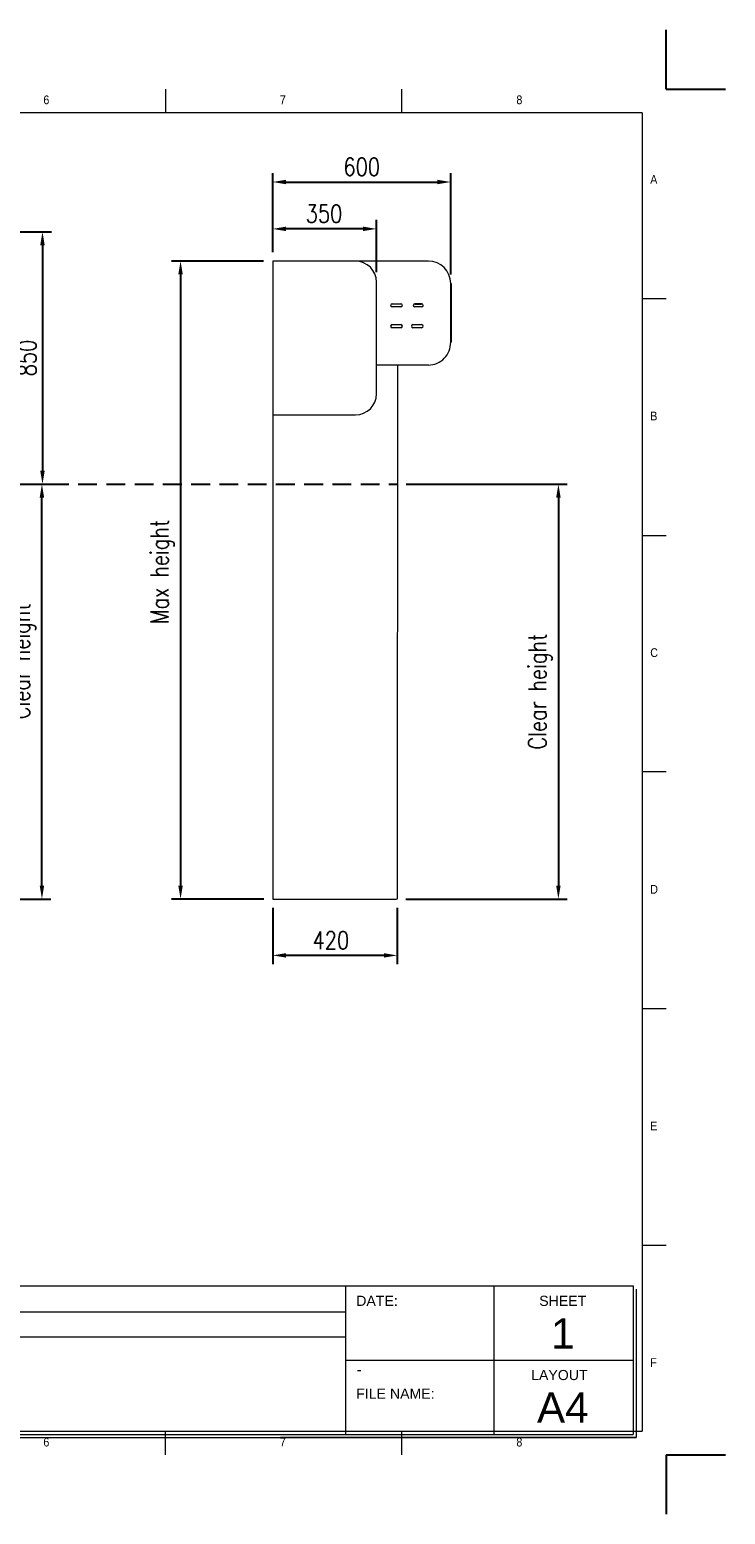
# Model space of a CAD drawing. Header units: millimetres. Extents: x 11048 to 18007, y 762 to 5764.
# Tile 4 of 4: x 15663 to 18007, y 762 to 5764. Entities that reach past the tile are written whole.
import ezdxf

# ---------------------------------------------------------------- set-up
doc = ezdxf.new("R2010")
doc.units = ezdxf.units.MM
doc.header["$LTSCALE"] = 50
doc.header["$PDSIZE"] = -1
doc.linetypes.add('HIDDEN', pattern=[1.905, 1.27, -0.635])
doc.layers.add('FORMAT', color=7, linetype='Continuous')
doc.styles.add('NYIP', font='romans.shx', dxfattribs={"width": 0.8})
doc.styles.add('SLDTEXTSTYLE0', font='Gothic.ttf', dxfattribs={"width": 0.913})
doc.styles.get("Standard").update_dxf_attribs({"font": 'Gothic.ttf'})
doc.dimstyles.new('STANDARD35', dxfattribs={"dimscale": 35, "dimtxt": 2, "dimasz": 1.5, "dimexe": 1, "dimexo": 1, "dimgap": 0.7, "dimtad": 1, "dimdec": 0, "dimdsep": 46, "dimtxsty": 'NYIP', "dimcen": 0, "dimclrd": 1, "dimclre": 1, "dimclrt": 2, "dimadec": 0, "dimazin": 0, "dimtfac": 1, "dimtdec": 0, "dimtix": 1, "dimtmove": 0, "dimatfit": 3, "dimfxl": 1, "dimtvp": 1, "dimtolj": 1, "dimtzin": 0, "dimarcsym": 0})

# ---------------------------------------------------------------- blocks, each defined once
blk = doc.blocks.new('A$C7C9C4F3F')
at = {"color": 7, "lineweight": 5}
for p, q in [((8295, 11245), (8295, 11504)), ((0, 1766), (199, 1766))]:
    blk.add_line(p, q, dxfattribs=at)
at = {"layer": 'FORMAT', "color": 7, "lineweight": 5}
for p, q in [((2216, 11304), (2216, 11504)), ((4209, 11504), (4209, 11304)), ((6202, 11304), (6202, 11504)), ((10188, 11304), (10188, 11504)), ((12181, 11504), (12181, 11304)), ((14174, 11304), (14174, 11504)), ((16199, 11304), (199, 11304)), ((199, 11304), (199, 199)), ((16199, 11304), (16199, 199)), ((199, 9738), (0, 9738)), ((16399, 9738), (16199, 9738)), ((0, 7745), (199, 7745)), ((16199, 7745), (16399, 7745)), ((0, 5752), (199, 5752)), ((16399, 5752), (16199, 5752)), ((0, 3759), (199, 3759)), ((16199, 3759), (16399, 3759)), ((16199, 1766), (16399, 1766)), ((8295, 0), (8295, 258)), ((199, 199), (16199, 199)), ((2224, 0), (2224, 199)), ((4018, 199), (4018, 0)), ((6210, 0), (6210, 199)), ((10188, 0), (10188, 199)), ((12181, 0), (12181, 199)), ((14174, 0), (14174, 199))]:
    blk.add_line(p, q, dxfattribs=at)
at = {"color": 7, "lineweight": 5, "char_height": 73.8, "attachment_point": 1, "style": 'SLDTEXTSTYLE0'}
for s, insert in [('1', (1203, 11450)), ('2', (3180, 11450)), ('3', (5173, 11450)), ('4', (7166, 11450)), ('5', (9159, 11450)), ('6', (11152, 11450)), ('7', (13145, 11450)), ('8', (15138, 11450)), ('A', (66, 10780)), ('A', (16266, 10780)), ('B', (66, 8787)), ('B', (16266, 8787)), ('C', (66, 6794)), ('C', (16266, 6794)), ('D', (66, 4801)), ('D', (16266, 4801)), ('E', (66, 2808)), ('1', (1012, 145)), ('2', (2988, 145)), ('3', (4981, 145)), ('4', (6974, 145))]:
    blk.add_mtext(s, dxfattribs=dict(at, insert=insert))
at = {"layer": 'FORMAT', "color": 7, "lineweight": 5, "char_height": 73.8, "attachment_point": 1, "style": 'SLDTEXTSTYLE0'}
for s, insert in [('E', (16266, 2808)), ('F', (66, 815)), ('F', (16266, 815)), ('5', (9159, 145)), ('6', (11152, 145)), ('7', (13145, 145)), ('8', (15138, 145))]:
    blk.add_mtext(s, dxfattribs=dict(at, insert=insert))
blk = doc.blocks.new('*D322')
at = {"color": 7, "lineweight": -2}
for p, q in [((16481.6, 5014.1), (16481.6, 5280.6)), ((17081.6, 4939.1), (17081.6, 5280.6)), ((16526.6, 5250.6), (17036.6, 5250.6))]:
    blk.add_line(p, q, dxfattribs=at)
at = {"color": 7}
for points in [[(16526.6, 5258.1), (16526.6, 5243.1), (16481.6, 5250.6)], [(17036.6, 5243.1), (17036.6, 5258.1), (17081.6, 5250.6)]]:
    blk.add_solid(points, dxfattribs=at)
at = {"layer": 'Defpoints', "color": 0}
for p in [(17081.6, 5250.6), (16481.6, 4984.1), (17081.6, 4909.1)]:
    blk.add_point(p, dxfattribs=at)
at = {"color": 7, "lineweight": 0, "insert": (16781.9, 5301.6), "char_height": 60, "attachment_point": 5, "style": 'NYIP'}
blk.add_mtext('\\A1;600', dxfattribs=at)
blk = doc.blocks.new('*D323')
at = {"color": 7, "lineweight": -2}
for p, q in [((16481.6, 5014.1), (16481.6, 5122.7)), ((16831.5, 4947.2), (16831.5, 5122.7)), ((16786.5, 5092.7), (16526.6, 5092.7))]:
    blk.add_line(p, q, dxfattribs=at)
at = {"color": 7}
for points in [[(16526.6, 5100.2), (16526.6, 5085.2), (16481.6, 5092.7)], [(16786.5, 5085.2), (16786.5, 5100.2), (16831.5, 5092.7)]]:
    blk.add_solid(points, dxfattribs=at)
at = {"layer": 'Defpoints', "color": 0}
for p in [(16481.6, 5092.7), (16481.6, 4984.1), (16831.5, 4917.2)]:
    blk.add_point(p, dxfattribs=at)
at = {"color": 7, "lineweight": 0, "insert": (16654.7, 5143.7), "char_height": 60, "attachment_point": 5, "style": 'NYIP'}
blk.add_mtext('\\A1;350', dxfattribs=at)
blk = doc.blocks.new('*D333')
at = {"color": 7, "lineweight": -2}
for p, q in [((15305.5, 4232.6), (15733.8, 4232.6)), ((15703.8, 2880.1), (15703.8, 4187.6)), ((15305.6, 2835.1), (15733.8, 2835.1))]:
    blk.add_line(p, q, dxfattribs=at)
at = {"color": 7}
for points in [[(15711.3, 4187.6), (15696.3, 4187.6), (15703.8, 4232.6)], [(15696.3, 2880.1), (15711.3, 2880.1), (15703.8, 2835.1)]]:
    blk.add_solid(points, dxfattribs=at)
at = {"layer": 'Defpoints', "color": 0}
for p in [(15275.5, 4232.6), (15703.8, 4232.6), (15275.6, 2835.1)]:
    blk.add_point(p, dxfattribs=at)
at = {"color": 7, "lineweight": 0, "insert": (15642.8, 3635.7), "char_height": 60, "attachment_point": 5, "rotation": 90, "style": 'NYIP'}
blk.add_mtext('\\A1;Clear height', dxfattribs=at)
blk = doc.blocks.new('*D339')
at = {"color": 7, "lineweight": -2}
for p, q in [((16481.6, 2805.1), (16481.6, 2615.1)), ((16901.6, 2805.1), (16901.6, 2615.1)), ((16856.6, 2645.1), (16526.6, 2645.1))]:
    blk.add_line(p, q, dxfattribs=at)
at = {"color": 7}
for points in [[(16526.6, 2652.6), (16526.6, 2637.6), (16481.6, 2645.1)], [(16856.6, 2637.6), (16856.6, 2652.6), (16901.6, 2645.1)]]:
    blk.add_solid(points, dxfattribs=at)
at = {"layer": 'Defpoints', "color": 0}
for p in [(16481.6, 2835.1), (16901.6, 2835.1), (16481.6, 2645.1)]:
    blk.add_point(p, dxfattribs=at)
at = {"color": 7, "lineweight": 0, "insert": (16677.6, 2696.1), "char_height": 60, "attachment_point": 5, "style": 'NYIP'}
blk.add_mtext('\\A1;420', dxfattribs=at)
blk = doc.blocks.new('*D340')
at = {"color": 7, "lineweight": -2}
for p, q in [((15305.6, 5082.6), (15735.6, 5082.6)), ((15705.6, 5037.6), (15705.6, 4277.6)), ((15045.6, 4232.6), (15735.6, 4232.6))]:
    blk.add_line(p, q, dxfattribs=at)
at = {"color": 7}
for points in [[(15713.1, 5037.6), (15698.1, 5037.6), (15705.6, 5082.6)], [(15698.1, 4277.6), (15713.1, 4277.6), (15705.6, 4232.6)]]:
    blk.add_solid(points, dxfattribs=at)
at = {"layer": 'Defpoints', "color": 0}
for p in [(15275.6, 5082.6), (15015.6, 4232.6), (15705.6, 4232.6)]:
    blk.add_point(p, dxfattribs=at)
at = {"color": 7, "lineweight": 0, "insert": (15654.6, 4657.6), "char_height": 60, "attachment_point": 5, "rotation": 90, "style": 'NYIP'}
blk.add_mtext('\\A1;850', dxfattribs=at)
blk = doc.blocks.new('*D366')
at = {"color": 7, "lineweight": -2}
for p, q in [((16932, 4232.6), (17474.7, 4232.6)), ((17444.7, 4187.6), (17444.7, 2880.1)), ((16930.6, 2835.1), (17474.7, 2835.1))]:
    blk.add_line(p, q, dxfattribs=at)
at = {"color": 7}
for points in [[(17452.2, 4187.6), (17437.2, 4187.6), (17444.7, 4232.6)], [(17437.2, 2880.1), (17452.2, 2880.1), (17444.7, 2835.1)]]:
    blk.add_solid(points, dxfattribs=at)
at = {"layer": 'Defpoints', "color": 0}
for p in [(16902, 4232.6), (16900.6, 2835.1), (17444.7, 2835.1)]:
    blk.add_point(p, dxfattribs=at)
at = {"color": 7, "lineweight": 0, "insert": (17383.7, 3533.8), "char_height": 60, "attachment_point": 5, "rotation": 90, "style": 'NYIP'}
blk.add_mtext('\\A1;Clear height', dxfattribs=at)
blk = doc.blocks.new('*D368')
at = {"color": 7, "lineweight": -2}
for p, q in [((16450.6, 4984.1), (16141.1, 4984.1)), ((16171.1, 4939.1), (16171.1, 2880.1)), ((16451.6, 2835.1), (16141.1, 2835.1))]:
    blk.add_line(p, q, dxfattribs=at)
at = {"color": 7}
for points in [[(16178.6, 4939.1), (16163.6, 4939.1), (16171.1, 4984.1)], [(16163.6, 2880.1), (16178.6, 2880.1), (16171.1, 2835.1)]]:
    blk.add_solid(points, dxfattribs=at)
at = {"layer": 'Defpoints', "color": 0}
for p in [(16480.6, 4984.1), (16171.1, 2835.1), (16481.6, 2835.1)]:
    blk.add_point(p, dxfattribs=at)
at = {"color": 7, "lineweight": 0, "insert": (16110.1, 3937), "char_height": 60, "attachment_point": 5, "rotation": 90, "style": 'NYIP'}
blk.add_mtext('\\A1;Max height', dxfattribs=at)

msp = doc.modelspace()

# ---------------------------------------------------------------- linework, layer by layer
at = {"color": 2}
for p, q in [((17807.4, 5563.7), (17807.4, 5763.7)), ((17807.4, 5563.7), (18007.4, 5563.7)), ((17807.4, 962.2), (18007.4, 962.2)), ((17807.4, 962.2), (17807.4, 762.2))]:
    msp.add_line(p, q, dxfattribs=at)
at = {"color": 7, "linetype": 'Continuous', "lineweight": 5}
for p, q in [((16760.6, 4984.1), (16481.6, 4984.1)), ((16481.6, 4984.1), (16481.6, 4468.1)), ((17006.6, 4984.1), (16760.6, 4984.1)), ((17006.1, 4982.6), (17006.1, 4982.6)), ((16831.6, 4537.1), (16831.6, 4913.1)), ((16884.3, 4840.1), (16913.8, 4840.1)), ((16913.8, 4829.6), (16884.3, 4829.6)), ((16983.8, 4829.6), (16960.3, 4829.6)), ((16884.3, 4770.1), (16913.8, 4770.1)), ((16913.8, 4759.6), (16884.3, 4759.6)), ((16954.3, 4770.1), (16983.8, 4770.1)), ((16983.8, 4759.6), (16954.3, 4759.6)), ((17006.6, 4634.1), (16831.6, 4634.1)), ((16902.1, 4634.1), (16901.6, 2835.1)), ((16481.6, 4467.1), (16481.6, 3935.1)), ((16481.6, 4466.1), (16760.6, 4466.1)), ((16481.6, 3935.1), (16481.6, 3535.1)), ((16481.6, 3535.1), (16481.6, 2835.1)), ((16481.6, 2835.1), (16482.6, 2835.1)), ((16482.6, 2835.1), (16898.6, 2835.1))]:
    msp.add_line(p, q, dxfattribs=at)
for p, q in [((17081.6, 4909.1), (17081.6, 4710.6)), ((16960.7, 4840.1), (16983.8, 4840.1))]:
    msp.add_line(p, q)
at = {"linetype": 'HIDDEN'}
msp.add_line((12873.2, 4232.6), (16902, 4232.6), dxfattribs=at)
at = {"lineweight": 5}
for p, q in [((15137.4, 1531.4), (17696.7, 1531.4)), ((16727.6, 1531.4), (16727.6, 1031.4)), ((17227.6, 1531.4), (17227.6, 1031.4)), ((17696.7, 1531.4), (17696.7, 1031.4)), ((17707, 1521.1), (17707, 1021.1)), ((15139.4, 1443.9), (16727.6, 1443.9)), ((15139.4, 1360), (16727.6, 1360)), ((16727.6, 1281.4), (17696.7, 1281.4)), ((15137.4, 1031.4), (17696.7, 1031.4)), ((15147.8, 1021.1), (17707, 1021.1)), ((17707, 1021.1), (16508, 1021.1)), ((16518.3, 1021.1), (17707, 1021.1))]:
    msp.add_line(p, q, dxfattribs=at)
at = {"color": 7, "linetype": 'Continuous', "lineweight": 15}
for centre, radius, start, end in [((16760.6, 4913.1), 71, 0, 90), ((17006.6, 4909.1), 75, 0, 90), ((17006.6, 4709.1), 75, 270, 1.146), ((16760.6, 4537.1), 71, 270, 0)]:
    msp.add_arc(centre, radius, start, end, dxfattribs=at)
at = {"color": 7, "linetype": 'Continuous', "lineweight": 5}
for centre, start, end in [((16884.3, 4834.9), 90, 270), ((16913.8, 4834.9), 270, 90), ((16960.7, 4834.9), 90, 270), ((16983.8, 4834.9), 270, 90), ((16884.3, 4764.9), 90, 270), ((16913.8, 4764.9), 270, 90), ((16954.3, 4764.9), 90, 270), ((16983.8, 4764.9), 270, 90)]:
    msp.add_arc(centre, 5.25, start, end, dxfattribs=at)

# ---------------------------------------------------------------- block references
at = {"xscale": 0.4, "yscale": 0.4, "zscale": 0.4}
msp.add_blockref('A$C7C9C4F3F', (11247.9, 962.2), dxfattribs=at)

# ---------------------------------------------------------------- texts
at = {"lineweight": 5}
for s, insert, char_height, width, attachment_point in [('{\\fArial|b0|i0|c0|p34;DATE:}', (16763.3, 1498.5), 34.043, 578.728, 1), ('{\\fArial|b0|i0|c0|p34;SHEET}', (17380.1, 1498.5), 34.043, 578.728, 1), ('{\\fArial|b0|i0|c0|p34;1}', (17459.6, 1422.6), 102, 223.943, 2), ('{\\fArial|b0|i0|c0|p34;\\H0.752x;-}', (16764.2, 1268.9), 50, 1044.717, 1), ('{\\fArial|b0|i0|c0|p34;LAYOUT}', (17352.8, 1248.5), 34.043, 578.728, 1), ('{\\fArial|b0|i0|c0|p34;FILE NAME:}', (16763.3, 1185.9), 34.043, 578.728, 1), ('{\\fArial|b0|i0|c0|p34;A4}', (17459.6, 1172.6), 102, 223.943, 2)]:
    msp.add_mtext(s, dxfattribs=dict(at, insert=insert, char_height=char_height, width=width, attachment_point=attachment_point))

# ---------------------------------------------------------------- dimensions: what is measured, and where the dimension line sits
at = {"color": 7, "lineweight": 0}
dim = msp.add_linear_dim(base=(17081.6, 5250.6), p1=(16481.6, 4984.1), p2=(17081.6, 4909.1), angle=180, dimstyle='STANDARD35', override={"dimscale": 30, "dimclrd": 7, "dimclre": 7, "dimclrt": 7}, dxfattribs=at)
dim.commit()
dim.dimension.update_dxf_attribs({"geometry": '*D322', "text_midpoint": (16781.9, 5250.6), "dimtype": 160})
for base, p1, p2, picture, middle in [((16481.6, 5092.7), (16831.5, 4917.2), (16481.6, 4984.1), '*D323', (16654.7, 5092.7)), ((16481.6, 2645.1), (16901.6, 2835.1), (16481.6, 2835.1), '*D339', (16677.6, 2645.1))]:
    dim = msp.add_linear_dim(base=base, p1=p1, p2=p2, dimstyle='STANDARD35', override={"dimscale": 30, "dimclrd": 7, "dimclre": 7, "dimclrt": 7}, dxfattribs=at)
    dim.commit()
    dim.dimension.update_dxf_attribs({"geometry": picture, "text_midpoint": middle, "dimtype": 160})
dim = msp.add_linear_dim(base=(15705.6, 4232.6), p1=(15275.6, 5082.6), p2=(15015.6, 4232.6), angle=90, dimstyle='STANDARD35', override={"dimscale": 30, "dimdec": 0, "dimclrd": 7, "dimclre": 7, "dimclrt": 7}, dxfattribs=at)
dim.commit()
dim.dimension.update_dxf_attribs({"geometry": '*D340', "text_midpoint": (15654.6, 4657.6)})
for base, p1, p2, text, picture, middle in [((16171.1, 2835.1), (16480.6, 4984.1), (16481.6, 2835.1), 'Max height', '*D368', (16171.1, 3937)), ((15703.8, 4232.6), (15275.6, 2835.1), (15275.5, 4232.6), 'Clear height', '*D333', (15703.8, 3635.7))]:
    dim = msp.add_linear_dim(base=base, p1=p1, p2=p2, angle=90, text=text, dimstyle='STANDARD35', override={"dimscale": 30, "dimclrd": 7, "dimclre": 7, "dimclrt": 7}, dxfattribs=at)
    dim.commit()
    dim.dimension.update_dxf_attribs({"geometry": picture, "text_midpoint": middle, "dimtype": 160})
dim = msp.add_linear_dim(base=(17444.7, 2835.1), p1=(16902, 4232.6), p2=(16900.6, 2835.1), angle=90, text='Clear height', dimstyle='STANDARD35', override={"dimscale": 30, "dimclrd": 7, "dimclre": 7, "dimclrt": 7}, dxfattribs=at)
dim.commit()
dim.dimension.update_dxf_attribs({"geometry": '*D366', "text_midpoint": (17383.7, 3533.8)})

doc.saveas('drawing.dxf')
